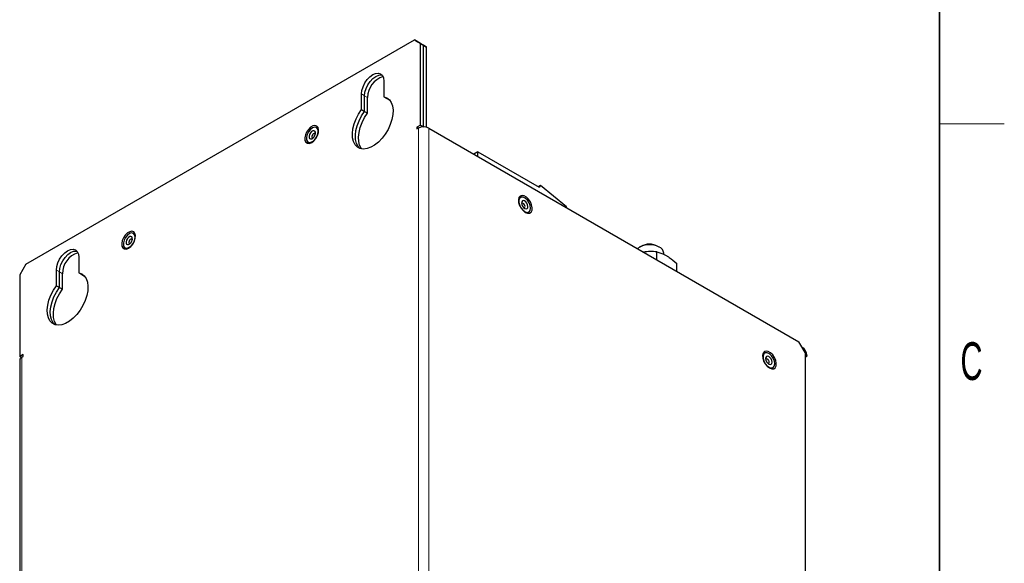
# Model space of a CAD drawing. Header units: millimetres. Extents: x 5 to 418, y 2 to 292.
# Tile 15 of 16: x 323 to 414, y 152 to 202. Entities that reach past the tile are written whole.
import ezdxf

# ---------------------------------------------------------------- set-up
doc = ezdxf.new("R2010")
doc.units = ezdxf.units.MM
doc.layers.add('SLD-0', color=7, linetype='Continuous')
doc.styles.add('SLDTEXTSTYLE0', font='TXT', dxfattribs={"width": 0.605})

msp = doc.modelspace()

# ---------------------------------------------------------------- linework, layer by layer
at = {"color": 7, "linetype": 'Continuous', "lineweight": 25}
for p, q in [((323.3095, 179.2275), (359.3248, 200.0186)), ((359.8905, 199.692), (359.3248, 200.0186)), ((359.3248, 200.0186), (359.6077, 199.8554)), ((359.6077, 199.8554), (360.1734, 199.5287)), ((359.6077, 199.8554), (359.8905, 199.6921)), ((359.8905, 199.6921), (360.4562, 199.3654)), ((359.8905, 192.1254), (359.8905, 199.692)), ((360.1734, 199.5287), (359.8905, 199.692)), ((360.1734, 191.9659), (360.1734, 199.5287)), ((360.1734, 192.0165), (360.1734, 199.5287)), ((360.4562, 199.3654), (360.1734, 199.5287)), ((360.4562, 191.9296), (360.4562, 199.3654)), ((356.4964, 196.2084), (356.4964, 194.7608)), ((354.4222, 193.5634), (354.4222, 195.011)), ((354.7051, 193.4001), (354.7051, 194.8477)), ((354.9879, 193.2368), (354.9879, 194.6844)), ((356.4964, 194.7608), (356.7792, 194.5975)), ((356.7792, 194.5975), (356.9264, 194.5583)), ((356.7792, 194.5975), (357.0339, 194.4504)), ((354.4222, 193.5634), (354.7051, 193.4001)), ((354.7051, 193.4001), (354.9879, 193.2368)), ((359.8905, 192.1254), (359.5605, 191.9349)), ((359.5605, 191.9349), (359.5605, 191.7716)), ((359.702, 191.8532), (359.5605, 191.9349)), ((359.5605, 191.7716), (359.7019, 191.8532)), ((359.8905, 192.1254), (360.1667, 191.9659)), ((360.1734, 192.0165), (360.1753, 191.9659)), ((360.6448, 191.8532), (394.963, 172.0417)), ((365.208, 189.6561), (364.8293, 189.4375)), ((365.208, 189.2189), (365.208, 189.6561)), ((365.208, 189.6561), (370.8847, 186.379)), ((370.7917, 186.4327), (371.0116, 186.5596)), ((371.0116, 186.5596), (370.8847, 186.379)), ((371.0116, 186.5596), (373.406, 184.5896)), ((373.3869, 184.4973), (373.406, 184.5896)), ((380.3116, 180.8901), (380.1607, 180.803)), ((382.0467, 180.803), (381.8958, 180.8901)), ((328.2121, 179.8802), (328.2121, 178.4326)), ((381.7811, 179.6514), (381.7811, 180.3793)), ((382.437, 180.1276), (382.437, 180.2588)), ((323.3095, 179.2275), (322.7438, 178.2477)), ((383.6318, 178.583), (383.6318, 179.3109)), ((322.7438, 178.2477), (322.7438, 170.681)), ((326.1379, 177.2352), (326.1379, 178.6828)), ((326.4208, 177.0719), (326.4208, 178.5195)), ((326.7036, 176.9086), (326.7036, 178.3563)), ((328.2121, 178.4326), (328.495, 178.2693)), ((328.495, 178.2693), (328.6422, 178.2302)), ((328.495, 178.2693), (328.7497, 178.1223)), ((326.1379, 177.2352), (326.4208, 177.0719)), ((326.4208, 177.0719), (326.7036, 176.9086)), ((395.5287, 171.0619), (394.963, 172.0417)), ((323.0738, 170.8715), (322.7438, 170.681)), ((322.8876, 170.598), (322.7438, 170.681)), ((322.9324, 170.6266), (323.0738, 170.7082)), ((323.0738, 170.7082), (323.0738, 170.8715)), ((395.2458, 171.5519), (395.2458, 171.5519)), ((395.5287, 171.0619), (395.5287, 171.062)), ((395.5287, 171.0619), (395.5287, 171.0619)), ((395.5287, 171.0619), (395.5287, 124.4646)), ((395.7173, 170.7354), (395.5287, 170.8442)), ((395.5287, 170.6265), (395.7173, 170.7354)), ((322.7371, 170.3545), (322.7371, 122.4507))]:
    msp.add_line(p, q, dxfattribs=at)
at = {"color": 7, "linetype": 'Continuous', "lineweight": 18}
for p, q in [((354.4222, 195.011), (354.7051, 194.8477)), ((354.7051, 194.8477), (354.9879, 194.6844)), ((359.7019, 143.9495), (359.7019, 191.8532)), ((360.2677, 191.9621), (360.1734, 192.0165)), ((360.6448, 191.8532), (360.6448, 143.9495)), ((326.1379, 178.6828), (326.4208, 178.5195)), ((326.4208, 178.5195), (326.7036, 178.3563)), ((395.2458, 171.5518), (395.2458, 171.5519)), ((322.9324, 170.6266), (322.9324, 122.7229))]:
    msp.add_line(p, q, dxfattribs=at)
at = {"color": 7, "linetype": 'Continuous', "lineweight": 25, "flags": 128}
for points in [[(354.4222, 195.011), (354.4576, 195.3414), (354.5612, 195.69), (354.726, 196.0332), (354.9408, 196.3475), (355.1909, 196.6115), (355.4593, 196.8073), (355.7277, 196.9214), (355.9779, 196.9462), (356.1926, 196.8799), (356.3575, 196.727), (356.4611, 196.498), (356.4964, 196.2084)], [(354.7051, 194.8477), (354.7404, 195.1781), (354.844, 195.5267), (355.0088, 195.8699), (355.2236, 196.1842), (355.4737, 196.4482), (355.7421, 196.644), (356.0106, 196.7582), (356.2607, 196.7829), (356.3202, 196.7744)], [(354.7051, 194.8477), (354.7404, 195.1781), (354.844, 195.5267), (355.0088, 195.8699), (355.2236, 196.1842), (355.4737, 196.4482), (355.7421, 196.644), (356.0106, 196.7582), (356.2607, 196.7829), (356.3202, 196.7744)], [(356.4964, 194.7608), (356.7746, 194.6631), (357.0056, 194.4823), (357.1813, 194.2249), (357.2952, 193.9001), (357.3434, 193.5195), (357.324, 193.0968), (357.2379, 192.6471), (357.088, 192.1865), (356.8798, 191.7315), (356.6206, 191.2985), (356.3199, 190.9029), (355.9883, 190.5589), (355.6378, 190.2789), (355.2808, 190.0728), (354.9303, 189.9481), (354.5987, 189.9093), (354.298, 189.9576), (354.0389, 190.0915), (353.8306, 190.306), (353.6807, 190.5936), (353.5946, 190.9438), (353.5752, 191.3442), (353.6234, 191.7804), (353.7373, 192.2368), (353.913, 192.697), (354.144, 193.1445), (354.4222, 193.5634)], [(354.275, 189.9654), (354.1135, 190.1427), (353.9636, 190.4303), (353.8774, 190.7805), (353.8581, 191.1809), (353.9062, 191.6171), (354.0202, 192.0735), (354.1958, 192.5337), (354.4269, 192.9812), (354.7051, 193.4001)], [(354.275, 189.9654), (354.1135, 190.1427), (353.9636, 190.4303), (353.8774, 190.7805), (353.8581, 191.1809), (353.9062, 191.6171), (354.0202, 192.0735), (354.1958, 192.5337), (354.4269, 192.9812), (354.7051, 193.4001)], [(354.4393, 189.9233), (354.3963, 189.9795), (354.2464, 190.267), (354.1603, 190.6172), (354.1409, 191.0176), (354.1891, 191.4538), (354.303, 191.9102), (354.4787, 192.3704), (354.7097, 192.8179), (354.9879, 193.2368)], [(349.8025, 190.515), (350.0106, 190.6753), (350.1962, 190.8984), (350.3392, 191.1603), (350.4239, 191.4324), (350.4414, 191.6853), (350.3896, 191.8917), (350.2741, 192.029), (350.1076, 192.0826), (349.908, 192.0465), (349.6969, 191.9247), (349.4973, 191.7303), (349.3308, 191.4845), (349.2153, 191.2138), (349.1635, 190.9476), (349.181, 190.7148), (349.2657, 190.5406), (349.4087, 190.4438), (349.5943, 190.4349), (349.8025, 190.515)], [(349.3236, 190.7764), (349.4033, 190.6094), (349.5442, 190.5254), (349.7274, 190.5357), (349.9281, 190.6389), (350.1191, 190.8212), (350.2748, 191.0578), (350.374, 191.3169), (350.4033, 191.5635), (350.3589, 191.7641), (350.2466, 191.8918), (350.0818, 191.9293), (349.8865, 191.8716), (349.6873, 191.7263), (349.5109, 191.5132), (349.3813, 191.2611), (349.3159, 191.0039), (349.3236, 190.7764)], [(349.5673, 190.9809), (349.6144, 190.8859), (349.6985, 190.8424), (349.8067, 190.8569), (349.9226, 190.9274), (350.0284, 191.0429), (350.1081, 191.1861), (350.1496, 191.335), (350.1465, 191.4669), (350.0993, 191.5619), (350.0153, 191.6055), (349.9071, 191.5909), (349.7912, 191.5205), (349.6854, 191.4049), (349.6056, 191.2618), (349.5642, 191.1129), (349.5673, 190.9809)], [(350.144, 191.3021), (350.1236, 191.3355), (350.0769, 191.3597), (350.0167, 191.3516), (349.9524, 191.3125), (349.8936, 191.2483), (349.8493, 191.1687), (349.8263, 191.086), (349.828, 191.0127)], [(349.828, 191.0127), (349.8542, 190.9599), (349.9009, 190.9357), (349.9328, 190.9362)], [(369.6014, 184.037), (369.8096, 183.957), (369.9952, 183.9658), (370.1382, 184.0626), (370.2229, 184.2368), (370.2404, 184.4697), (370.1886, 184.7358), (370.0731, 185.0065), (369.9066, 185.2523), (369.707, 185.4467), (369.4959, 185.5685), (369.2963, 185.6046), (369.1298, 185.5511), (369.0143, 185.4137), (368.9625, 185.2073), (368.9799, 184.9544), (369.0647, 184.6823), (369.2077, 184.4205), (369.3933, 184.1973), (369.6014, 184.037)], [(369.9488, 184.0857), (370.0557, 184.2206), (370.0938, 184.4264), (370.0581, 184.6754), (369.9534, 184.9339), (369.7938, 185.167), (369.6008, 185.3433), (369.4006, 185.4389), (369.2202, 185.4409), (369.0839, 185.349), (369.0101, 185.1757), (369.0089, 184.9444), (369.0803, 184.6862), (369.2148, 184.4362), (369.3941, 184.2279), (369.5941, 184.0896), (369.7877, 184.04), (369.9488, 184.0857)], [(369.7652, 184.3874), (369.8257, 184.4666), (369.8438, 184.5884), (369.8166, 184.7341), (369.7484, 184.8817), (369.6496, 185.0086), (369.5351, 185.0955), (369.4225, 185.1292), (369.3288, 185.1045), (369.2683, 185.0253), (369.2503, 184.9035), (369.2774, 184.7578), (369.3456, 184.6102), (369.4444, 184.4833), (369.5589, 184.3964), (369.6716, 184.3627), (369.7652, 184.3874)], [(369.5363, 184.4705), (369.5699, 184.5145), (369.5799, 184.5822), (369.5648, 184.6632), (369.5269, 184.7451), (369.472, 184.8156), (369.4084, 184.8639), (369.3458, 184.8826), (369.2938, 184.869), (369.2602, 184.8249), (369.2599, 184.8241)], [(369.4711, 184.4582), (369.4842, 184.4568), (369.5363, 184.4705)], [(332.8319, 180.7181), (333.0401, 180.8784), (333.2257, 181.1015), (333.3686, 181.3634), (333.4534, 181.6355), (333.4708, 181.8884), (333.419, 182.0948), (333.3036, 182.2321), (333.137, 182.2857), (332.9374, 182.2496), (332.7264, 182.1278), (332.5268, 181.9334), (332.3602, 181.6876), (332.2448, 181.4169), (332.193, 181.1507), (332.2104, 180.9179), (332.2952, 180.7437), (332.4381, 180.6469), (332.6237, 180.6381), (332.8319, 180.7181)], [(332.353, 180.9795), (332.4327, 180.8125), (332.5737, 180.7285), (332.7568, 180.7388), (332.9575, 180.842), (333.1486, 181.0243), (333.3042, 181.261), (333.4034, 181.52), (333.4328, 181.7666), (333.3883, 181.9672), (333.2761, 182.0949), (333.1112, 182.1324), (332.916, 182.0747), (332.7167, 181.9294), (332.5404, 181.7163), (332.4108, 181.4642), (332.3454, 181.207), (332.353, 180.9795)], [(332.5967, 181.184), (332.6439, 181.089), (332.728, 181.0455), (332.8362, 181.06), (332.952, 181.1305), (333.0578, 181.246), (333.1376, 181.3892), (333.179, 181.5381), (333.176, 181.6701), (333.1288, 181.765), (333.0447, 181.8086), (332.9365, 181.794), (332.8207, 181.7236), (332.7148, 181.608), (332.6351, 181.4649), (332.5936, 181.316), (332.5967, 181.184)], [(333.1735, 181.5052), (333.153, 181.5386), (333.1063, 181.5628), (333.0462, 181.5547), (332.9818, 181.5156), (332.923, 181.4514), (332.8787, 181.3718), (332.8557, 181.2891), (332.8574, 181.2158)], [(332.8574, 181.2158), (332.8836, 181.163), (332.9303, 181.1389), (332.9622, 181.1393)], [(326.1379, 178.6828), (326.1733, 179.0132), (326.2769, 179.3618), (326.4417, 179.705), (326.6565, 180.0193), (326.9066, 180.2834), (327.175, 180.4791), (327.4435, 180.5933), (327.6936, 180.618), (327.9084, 180.5517), (328.0732, 180.3988), (328.1768, 180.1698), (328.2121, 179.8802)], [(326.4208, 178.5195), (326.4561, 178.8499), (326.5597, 179.1986), (326.7245, 179.5417), (326.9393, 179.856), (327.1895, 180.1201), (327.4579, 180.3158), (327.7263, 180.43), (327.9764, 180.4547), (328.036, 180.4463)], [(326.4208, 178.5195), (326.4561, 178.8499), (326.5597, 179.1986), (326.7245, 179.5417), (326.9393, 179.856), (327.1895, 180.1201), (327.4579, 180.3158), (327.7263, 180.43), (327.9764, 180.4547), (328.036, 180.4463)], [(328.2121, 178.4326), (328.4903, 178.3349), (328.7213, 178.1541), (328.897, 177.8967), (329.0109, 177.5719), (329.0591, 177.1913), (329.0398, 176.7686), (328.9536, 176.3189), (328.8037, 175.8583), (328.5955, 175.4033), (328.3364, 174.9703), (328.0356, 174.5747), (327.704, 174.2307), (327.3535, 173.9507), (326.9966, 173.7447), (326.646, 173.62), (326.3145, 173.5811), (326.0137, 173.6295), (325.7546, 173.7633), (325.5463, 173.9779), (325.3965, 174.2654), (325.3103, 174.6156), (325.291, 175.016), (325.3391, 175.4522), (325.4531, 175.9086), (325.6287, 176.3688), (325.8598, 176.8164), (326.1379, 177.2352)], [(325.9907, 173.6373), (325.8292, 173.8146), (325.6793, 174.1021), (325.5932, 174.4524), (325.5738, 174.8528), (325.622, 175.289), (325.7359, 175.7453), (325.9116, 176.2055), (326.1426, 176.6531), (326.4208, 177.0719)], [(325.9907, 173.6373), (325.8292, 173.8146), (325.6793, 174.1021), (325.5932, 174.4524), (325.5738, 174.8528), (325.622, 175.289), (325.7359, 175.7453), (325.9116, 176.2055), (326.1426, 176.6531), (326.4208, 177.0719)], [(326.155, 173.5952), (326.112, 173.6513), (325.9621, 173.9388), (325.876, 174.2891), (325.8567, 174.6895), (325.9048, 175.1257), (326.0188, 175.582), (326.1944, 176.0422), (326.4255, 176.4898), (326.7036, 176.9086)], [(392.2289, 169.6136), (392.437, 169.5335), (392.6226, 169.5424), (392.7656, 169.6392), (392.8504, 169.8134), (392.8678, 170.0462), (392.816, 170.3124), (392.7005, 170.583), (392.534, 170.8289), (392.3344, 171.0232), (392.1233, 171.1451), (391.9237, 171.1812), (391.7572, 171.1276), (391.6417, 170.9902), (391.5899, 170.7839), (391.6074, 170.531), (391.6921, 170.2588), (391.8351, 169.997), (392.0207, 169.7739), (392.2289, 169.6136)], [(392.5763, 169.6623), (392.6831, 169.7971), (392.7212, 170.0029), (392.6855, 170.2519), (392.5808, 170.5104), (392.4212, 170.7436), (392.2282, 170.9198), (392.028, 171.0154), (391.8476, 171.0174), (391.7113, 170.9256), (391.6375, 170.7523), (391.6363, 170.5209), (391.7077, 170.2628), (391.8422, 170.0127), (392.0215, 169.8045), (392.2215, 169.6662), (392.4152, 169.6166), (392.5763, 169.6623)], [(392.3927, 169.9639), (392.4531, 170.0432), (392.4712, 170.1649), (392.444, 170.3107), (392.3758, 170.4582), (392.277, 170.5851), (392.1625, 170.672), (392.0499, 170.7057), (391.9562, 170.6811), (391.8957, 170.6018), (391.8777, 170.4801), (391.9048, 170.3343), (391.973, 170.1868), (392.0719, 170.0599), (392.1863, 169.973), (392.299, 169.9393), (392.3927, 169.9639)], [(392.1637, 170.0471), (392.1973, 170.0911), (392.2073, 170.1588), (392.1922, 170.2397), (392.1543, 170.3217), (392.0994, 170.3922), (392.0358, 170.4405), (391.9732, 170.4592), (391.9212, 170.4455), (391.8876, 170.4015), (391.8873, 170.4007)], [(392.0985, 170.0347), (392.1116, 170.0334), (392.1637, 170.0471)]]:
    msp.add_lwpolyline(points, dxfattribs=at)
at = {"color": 7, "linetype": 'Continuous', "lineweight": 25}
for centre, radius, start, end in [((357.0014, 194.691), 2.0135, 106.821103, 180.187805), ((360.1734, 190.9434), 1.0247, 62.609672, 117.390328), ((381.112, 179.1484), 1.9005, 62.066088, 126.095053), ((381.1037, 179.411), 1.6778, 61.829965, 118.170035), ((381.7789, 180.2061), 0.6602, 4.572199, 70.226777), ((328.7171, 178.3629), 2.0135, 106.821103, 180.187805), ((394.6938, 170.6888), 1.0245, 2.605478, 57.394522), ((323.0708, 170.3212), 0.3353, 114.374658, 174.305201)]:
    msp.add_arc(centre, radius, start, end, dxfattribs=at)
for points, knots in [([(381.7811, 180.3793), (381.5759, 180.394), (381.1774, 180.4225), (380.7654, 180.3758), (380.5656, 180.3532)], [0, 0, 0, 0, 0.515014, 1, 1, 1, 1]), ([(381.7811, 180.3793), (381.8504, 180.3617), (382.1518, 180.2849), (382.4651, 180.1298), (382.7065, 180.0104)], [0, 0, 0, 0, 0.22970824, 1, 1, 1, 1]), ([(382.7065, 180.0104), (382.7837, 179.9638), (383.0969, 179.7746), (383.402, 179.5101), (383.6318, 179.3109)], [0, 0, 0, 0, 0.2465794, 1, 1, 1, 1])]:
    msp.add_open_spline(points, degree=3, knots=knots, dxfattribs=at)
at = {"layer": 'SLD-0', "lineweight": 35}
msp.add_line((408, 12), (408, 282.5), dxfattribs=at)
at = {"layer": 'SLD-0', "lineweight": 18}
msp.add_line((408, 192.25), (414, 192.25), dxfattribs=at)

# ---------------------------------------------------------------- texts
at = {"layer": 'SLD-0', "insert": (410.9597, 172.0011), "char_height": 3.5, "attachment_point": 2, "style": 'SLDTEXTSTYLE0'}
msp.add_mtext('C', dxfattribs=at)

doc.saveas('drawing.dxf')
